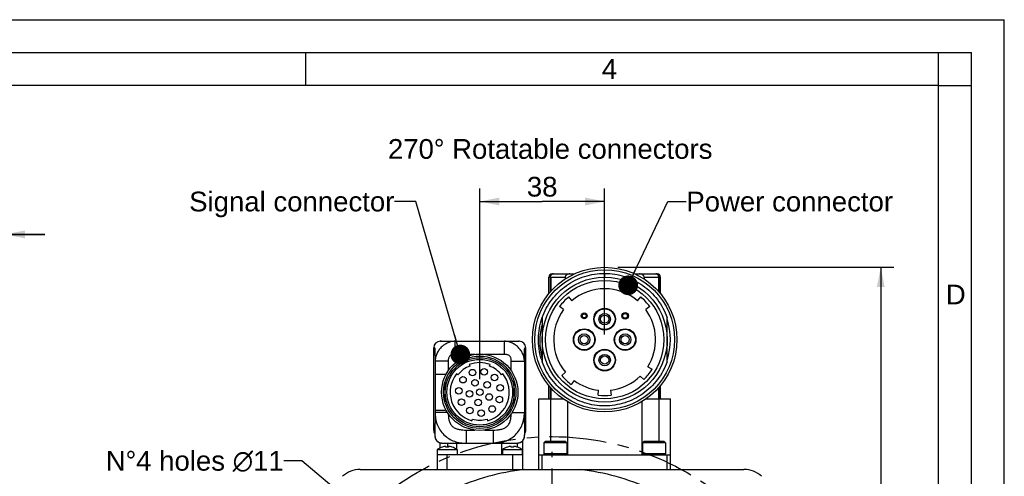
# Model space of a CAD drawing. Header units: millimetres. Extents: x 0 to 420, y 0 to 297.
# Tile 42 of 42: x 270 to 420, y 228 to 297. Entities that reach past the tile are written whole.
import ezdxf

# ---------------------------------------------------------------- set-up
doc = ezdxf.new("R2010")
doc.units = ezdxf.units.MM
doc.header["$LTSCALE"] = 23.1
doc.linetypes.add('CENTER', pattern=[0.6, 0.375, -0.075, 0.075, -0.075])
doc.layers.get('0').update_dxf_attribs({"linetype": 'CONTINUOUS'})
for name, color, linetype in [('AXIS', 7, 'CONTINUOUS'), ('COMPONENTS', 7, 'CONTINUOUS'), ('DETAIL', 7, 'CONTINUOUS'), ('DIMENSION', 7, 'CONTINUOUS')]:
    doc.layers.add(name, color=color, linetype=linetype)
doc.styles.get("Standard").update_dxf_attribs({"font": 'arial.ttf'})
doc.styles.add('TEXTSTYLE_2', font='arial.ttf')
doc.dimstyles.new('DIMSTYLE_5', dxfattribs={"dimtxt": 3, "dimasz": 3, "dimexe": 0.18, "dimexo": 0.0625, "dimgap": 0.09, "dimtad": 1, "dimdec": 3, "dimlfac": 2, "dimdsep": 46, "dimtxsty": 'STANDARD', "dimblk": '_FILLED', "dimblk1": '_FILLED', "dimblk2": '_FILLED', "dimcen": 0.09, "dimadec": 0, "dimazin": 0, "dimtp": 0.3, "dimtm": 0.3, "dimtfac": 1, "dimtdec": 3, "dimtofl": 0, "dimtmove": 0, "dimatfit": 3, "dimldrblk": '_FILLED', "dimfxl": 1, "dimtolj": 1, "dimarcsym": 0})
doc.dimstyles.new('DIMSTYLE_6', dxfattribs={"dimtxt": 3, "dimasz": 3, "dimexe": 0.18, "dimexo": 0.0625, "dimgap": 0.09, "dimtad": 1, "dimdec": 3, "dimlfac": 2, "dimdsep": 46, "dimtxsty": 'STANDARD', "dimblk": '_FILLED', "dimblk1": '_FILLED', "dimblk2": '_FILLED', "dimcen": 0.09, "dimadec": 0, "dimazin": 0, "dimtp": 0.5, "dimtm": 0.5, "dimtfac": 1, "dimtdec": 3, "dimtofl": 0, "dimtmove": 0, "dimatfit": 3, "dimldrblk": '_FILLED', "dimfxl": 1, "dimtolj": 1, "dimarcsym": 0})
doc.dimstyles.get("Standard").update_dxf_attribs({"dimtxt": 3, "dimasz": 3, "dimexe": 0.18, "dimexo": 0.0625, "dimgap": 0.09, "dimtad": 1, "dimdec": 3, "dimdsep": 46, "dimtxsty": 'STANDARD', "dimblk": '_FILLED', "dimblk1": '_FILLED', "dimblk2": '_FILLED', "dimcen": 0.09, "dimadec": 0, "dimazin": 0, "dimtol": 1, "dimtp": 0.001, "dimtm": 0.001, "dimtfac": 1, "dimtdec": 3, "dimtofl": 0, "dimtmove": 0, "dimatfit": 3, "dimldrblk": '_FILLED', "dimfxl": 1, "dimtolj": 1, "dimarcsym": 0})

# ---------------------------------------------------------------- blocks, each defined once
blk = doc.blocks.new('_FILLED')
at = {"color": 0, "linetype": 'BYBLOCK'}
blk.add_solid([(0, 0), (-1, 0.2), (-1, -0.2)], dxfattribs=at)
blk = doc.blocks.new('*D11')
at = {"layer": 'DIMENSION', "color": 2, "linetype": 'CONTINUOUS'}
for p, q in [((340.21, 242.35), (340.21, 271.35)), ((359.21, 249.14), (359.21, 271.35)), ((340.21, 269.35), (349.71, 269.35)), ((359.21, 269.35), (349.71, 269.35))]:
    blk.add_line(p, q, dxfattribs=at)
at = {"layer": 'DIMENSION', "color": 2, "linetype": 'CONTINUOUS', "xscale": 3, "yscale": 3, "zscale": 3, "rotation": 180}
blk.add_blockref('_FILLED', (340.21, 269.35), dxfattribs=at)
at = {"layer": 'DIMENSION', "color": 2, "linetype": 'CONTINUOUS', "xscale": 3, "yscale": 3, "zscale": 3}
blk.add_blockref('_FILLED', (359.21, 269.35), dxfattribs=at)
at = {"layer": 'DIMENSION', "color": 2, "linetype": 'CONTINUOUS', "insert": (349.71, 273.1), "char_height": 3, "width": 4.6617, "attachment_point": 2, "line_spacing_factor": 0.9}
blk.add_mtext('38', dxfattribs=at)
blk = doc.blocks.new('*D12')
at = {"layer": 'DIMENSION', "color": 2, "linetype": 'CONTINUOUS'}
for p, q in [((361.21, 259.35), (403.21, 259.35)), ((401.21, 259.35), (401.21, 207.72)), ((401.21, 156.1), (401.21, 207.72)), ((382.4, 156.1), (403.21, 156.1))]:
    blk.add_line(p, q, dxfattribs=at)
at = {"layer": 'DIMENSION', "color": 2, "linetype": 'CONTINUOUS', "xscale": 3, "yscale": 3, "zscale": 3}
for p, rotation in [((401.21, 259.35), 90), ((401.21, 156.1), 270)]:
    blk.add_blockref('_FILLED', p, dxfattribs=dict(at, rotation=rotation))
at = {"layer": 'DIMENSION', "color": 2, "linetype": 'CONTINUOUS', "insert": (397.46, 207.72), "char_height": 3, "width": 10.4833, "attachment_point": 2, "rotation": 90, "line_spacing_factor": 0.9}
blk.add_mtext('206.5', dxfattribs=at)
blk = doc.blocks.new('_DOT')
at = {"color": 0, "linetype": 'BYBLOCK'}
blk.add_line((-0.2, 0), (-1, 0), dxfattribs=at)
at = {"color": 0, "linetype": 'BYBLOCK', "const_width": 0.2}
blk.add_lwpolyline([(-0.1, 0, 1), (0.1, 0, 1)], format="xyb", close=True, dxfattribs=at)
blk = doc.blocks.new('*D13')
at = {"layer": 'DIMENSION', "color": 2, "linetype": 'CONTINUOUS'}
for p, q in [((250.94, 242.61), (250.94, 266.35)), ((268.04, 194.35), (268.04, 266.35)), ((250.94, 264.35), (244.94, 264.35)), ((244.94, 264.35), (259.49, 264.35)), ((274.04, 264.35), (259.49, 264.35)), ((268.04, 264.35), (274.04, 264.35))]:
    blk.add_line(p, q, dxfattribs=at)
at = {"layer": 'DIMENSION', "color": 2, "linetype": 'CONTINUOUS', "xscale": 3, "yscale": 3, "zscale": 3}
blk.add_blockref('_DOT', (250.94, 264.35), dxfattribs=at)
at = {"layer": 'DIMENSION', "color": 2, "linetype": 'CONTINUOUS', "xscale": 3, "yscale": 3, "zscale": 3, "rotation": 180}
blk.add_blockref('_FILLED', (268.04, 264.35), dxfattribs=at)
at = {"layer": 'DIMENSION', "color": 2, "linetype": 'CONTINUOUS', "insert": (259.49, 268.1), "char_height": 3, "width": 8.1524, "attachment_point": 2, "line_spacing_factor": 0.9}
blk.add_mtext('34.2', dxfattribs=at)

msp = doc.modelspace()

# ---------------------------------------------------------------- linework, layer by layer
at = {"color": 2, "linetype": 'CONTINUOUS'}
for p, q in [((0, 297), (420, 297)), ((420, 0), (420, 297)), ((20, 292), (415, 292)), ((313.75, 287), (313.75, 292)), ((410.00692, 286.94178), (410.00692, 291.94178)), ((415, 5), (415, 292)), ((409.97544, 287.00525), (414.97544, 287.00525))]:
    msp.add_line(p, q, dxfattribs=at)
at = {"color": 7, "linetype": 'CONTINUOUS'}
for p, q in [((410, 287), (25, 287)), ((410, 10), (410, 287))]:
    msp.add_line(p, q, dxfattribs=at)
at = {"layer": 'AXIS', "color": 2, "linetype": 'CENTER'}
msp.add_line((351.2125, 192.34509), (351.2125, 231.28146), dxfattribs=at)
msp.add_circle((351.2125, 192.34509), 41.25, dxfattribs=at)
at = {"layer": 'COMPONENTS', "color": 7, "linetype": 'CONTINUOUS'}
for p, q in [((350.7125, 255.32632), (350.7125, 257.84509)), ((351.21264, 258.34509), (354.63709, 258.34509)), ((353.2125, 257.84509), (353.2125, 257.55946)), ((359.20873, 258.42138), (359.2125, 257.84509)), ((363.78791, 258.34509), (367.21237, 258.34509)), ((365.2125, 257.84509), (365.2125, 257.55946)), ((367.7125, 255.32632), (367.7125, 257.84509)), ((353.72863, 254.83948), (354.2125, 254.26645)), ((364.2125, 254.26645), (364.69637, 254.83948)), ((352.96732, 252.93423), (352.36295, 253.37835)), ((366.06205, 253.37835), (365.45768, 252.93423)), ((349.7125, 251.7037), (349.7125, 244.9862)), ((368.7125, 244.98698), (368.7125, 251.70392)), ((334.2125, 248.09509), (334.35118, 248.09509)), ((334.3758, 248.09522), (334.32193, 248.09436)), ((334.34398, 248.09459), (334.32907, 248.094)), ((334.34795, 248.09509), (334.33412, 248.09509)), ((334.35383, 248.09488), (334.34398, 248.09459)), ((334.35711, 248.09509), (346.2125, 248.09509)), ((334.42034, 248.09508), (334.40687, 248.09501)), ((346.05685, 248.09509), (346.04143, 248.09524)), ((346.06604, 248.09491), (346.05685, 248.09509)), ((346.07215, 248.0951), (346.06498, 248.09515)), ((346.07452, 248.09468), (346.06604, 248.09491)), ((346.07942, 248.09499), (346.07215, 248.0951)), ((346.08319, 248.09439), (346.07452, 248.09468)), ((346.08678, 248.09483), (346.07942, 248.09499)), ((346.08337, 248.09438), (346.08273, 248.09441)), ((346.09407, 248.09462), (346.08678, 248.09483)), ((346.10103, 248.09437), (346.09407, 248.09462)), ((346.10711, 248.09411), (346.10103, 248.09437)), ((333.2125, 234.59509), (333.2125, 247.09509)), ((347.2125, 234.59509), (347.2125, 247.09509)), ((338.62554, 244.55597), (338.7137, 244.32203)), ((341.7113, 244.32203), (341.79946, 244.55597)), ((365.7782, 244.22756), (366.4136, 243.82909)), ((336.89335, 242.99947), (336.69811, 243.15561)), ((343.72689, 243.15561), (343.53165, 242.99947)), ((352.68404, 242.90182), (353.26008, 243.38211)), ((365.15905, 242.27149), (364.63435, 242.8074)), ((334.9625, 238.70573), (334.9625, 241.98445)), ((345.4625, 238.70573), (345.4625, 241.98445)), ((350.7125, 239.34509), (350.7125, 241.36386)), ((354.5845, 242.12865), (354.13663, 241.52706)), ((367.7125, 239.34509), (367.7125, 241.36386)), ((358.2125, 239.90412), (358.30073, 240.64891)), ((360.12426, 240.64891), (360.2125, 239.90412)), ((349.2125, 228.59509), (349.2125, 239.34509)), ((349.2125, 239.34509), (352.891, 239.34509)), ((350.95962, 239.34509), (350.95962, 232.84509)), ((353.56538, 238.90869), (353.56538, 230.84509)), ((364.85962, 238.90869), (364.85962, 230.84509)), ((365.534, 239.34509), (369.2125, 239.34509)), ((367.46538, 239.34509), (367.46538, 232.84509)), ((369.2125, 228.59509), (369.2125, 239.34509)), ((339.02128, 236.00562), (339.08746, 236.2467)), ((341.33754, 236.2467), (341.40372, 236.00562)), ((333.37707, 234.58506), (333.37712, 234.59509)), ((333.37707, 234.58506), (333.37707, 233.96346)), ((347.04788, 234.59509), (347.04793, 234.58506)), ((347.04793, 233.96346), (347.04793, 234.58506)), ((334.2125, 231.89761), (334.2125, 232.65214)), ((334.77695, 232.59509), (345.64743, 232.59509)), ((335.3432, 232.01105), (335.3432, 232.59509)), ((336.70679, 231.68232), (336.70679, 232.59509)), ((343.56274, 230.84509), (343.56274, 232.59509)), ((345.97984, 231.98662), (345.97984, 232.61247)), ((346.72273, 232.91885), (346.72273, 230.84509)), ((349.9625, 232.64509), (350.1625, 232.84509)), ((349.9625, 232.64509), (349.9625, 230.96259)), ((353.4625, 232.64509), (349.9625, 232.64509)), ((353.2625, 232.84509), (350.1625, 232.84509)), ((353.4625, 232.64509), (353.2625, 232.84509)), ((353.4625, 232.64509), (353.4625, 230.96259)), ((364.9625, 232.64509), (365.1625, 232.84509)), ((364.9625, 232.64509), (364.9625, 230.96259)), ((368.4625, 232.64509), (364.9625, 232.64509)), ((368.2625, 232.84509), (365.1625, 232.84509)), ((368.4625, 232.64509), (368.2625, 232.84509)), ((368.4625, 232.64509), (368.4625, 230.96259)), ((333.7125, 230.84509), (333.7125, 228.59509)), ((346.72273, 230.84509), (333.7125, 230.84509)), ((333.76209, 231.64509), (333.76209, 230.84509)), ((333.76209, 231.64509), (336.76209, 231.64509)), ((334.52891, 232.00633), (334.52639, 232.01229)), ((335.0788, 232.00633), (335.06851, 232.10351)), ((335.45567, 232.10351), (335.44538, 232.00633)), ((335.99779, 232.01229), (335.99527, 232.00633)), ((336.76209, 231.64509), (336.76209, 230.84509)), ((343.66209, 231.64509), (343.66209, 230.84509)), ((343.66209, 231.64509), (346.66209, 231.64509)), ((344.42891, 232.00633), (344.42639, 232.01229)), ((344.9788, 232.00633), (344.96851, 232.10351)), ((345.35567, 232.10351), (345.34538, 232.00633)), ((345.89779, 232.01229), (345.89527, 232.00633)), ((346.66209, 231.64509), (346.66209, 230.84509)), ((346.7125, 230.84509), (346.7125, 228.59509)), ((349.2125, 230.84509), (369.2125, 230.84509)), ((349.7125, 228.59509), (349.7125, 230.84509)), ((368.7125, 228.59509), (368.7125, 230.84509)), ((322.02025, 228.59509), (380.40475, 228.59509))]:
    msp.add_line(p, q, dxfattribs=at)
at = {"layer": 'COMPONENTS', "color": 9, "linetype": 'CONTINUOUS'}
for p, q in [((350.91851, 257.84509), (350.7125, 257.84509)), ((350.91851, 257.84509), (350.91851, 255.56426)), ((351.01935, 257.84509), (351.01935, 255.6801)), ((351.01935, 257.84509), (353.2125, 257.84509)), ((365.2125, 257.84509), (367.40565, 257.84509)), ((367.40565, 257.84509), (367.40565, 255.6801)), ((367.50649, 257.84509), (367.50649, 255.56426)), ((367.7125, 257.84509), (367.50649, 257.84509)), ((336.45439, 246.09509), (336.45439, 248.09509)), ((343.97061, 246.09509), (343.97061, 248.09509)), ((333.2125, 247.09509), (333.21391, 247.09509)), ((333.21391, 234.59509), (333.21391, 247.09509)), ((339.46774, 246.09509), (336.45439, 246.09509)), ((343.97061, 246.09509), (340.95726, 246.09509)), ((347.21108, 234.59509), (347.21108, 247.09509)), ((347.21108, 247.09509), (347.2125, 247.09509)), ((333.42308, 245.09165), (333.42308, 243.04835)), ((335.42268, 245.09153), (333.42308, 245.09153)), ((335.42268, 245.09153), (335.42268, 243.6122)), ((345.00232, 243.6122), (345.00232, 245.09153)), ((345.00232, 245.09153), (347.00192, 245.09153)), ((347.00192, 245.09169), (347.00192, 237.26424)), ((335.08308, 243.04835), (333.42308, 243.04835)), ((350.91851, 241.12592), (350.91851, 239.34509)), ((367.50649, 241.12592), (367.50649, 239.34509)), ((351.01935, 241.01008), (351.01935, 239.34509)), ((367.40565, 241.01008), (367.40565, 239.34509)), ((333.42308, 237.26422), (333.37712, 233.96346)), ((333.42308, 237.64183), (333.42308, 237.26422)), ((333.42308, 237.64183), (335.08308, 237.64183)), ((335.30069, 237.26429), (333.42308, 237.26429)), ((345.12431, 237.26429), (347.00192, 237.26429)), ((347.04788, 233.96346), (347.00192, 237.26424)), ((333.2125, 234.59509), (333.37712, 234.59509)), ((333.37707, 233.96346), (333.37712, 233.96346)), ((333.37712, 234.59509), (333.37712, 234.58506)), ((338.17229, 234.59509), (338.17229, 232.59509)), ((338.17229, 234.59509), (339.46774, 234.59509)), ((340.95726, 234.59509), (342.25271, 234.59509)), ((342.25271, 234.59509), (342.25271, 232.59509)), ((347.04793, 234.58506), (347.04788, 234.59509)), ((347.04788, 234.59509), (347.2125, 234.59509)), ((347.04793, 233.96346), (347.04788, 233.96346)), ((335.2125, 230.84509), (335.2125, 228.59509)), ((345.2125, 230.84509), (345.2125, 228.59509)), ((353.4625, 230.96259), (349.9625, 230.96259)), ((368.4625, 230.96259), (364.9625, 230.96259))]:
    msp.add_line(p, q, dxfattribs=at)
at = {"layer": 'COMPONENTS', "color": 7, "linetype": 'CONTINUOUS'}
for points in [[(334.32193, 248.09436), (334.28564, 248.09226), (334.26324, 248.09028), (334.2468, 248.08851), (334.23628, 248.08724)], [(346.11361, 248.0938), (346.11299, 248.09383), (346.10711, 248.09411)], [(333.37707, 233.96346), (333.37759, 233.90241), (333.3814, 233.79267), (333.38918, 233.6868), (333.40122, 233.58523), (333.41786, 233.48778), (333.4397, 233.39369), (333.467, 233.30363), (333.50014, 233.21804), (333.54021, 233.13571), (333.58714, 233.05794), (333.64058, 232.98599), (333.70184, 232.91906), (333.76992, 232.85826), (333.84339, 232.80473), (333.92303, 232.75789), (334.00796, 232.71778), (334.09662, 232.68449), (334.18965, 232.65724), (334.28683, 232.63555), (334.38743, 232.61904), (334.4918, 232.60716), (334.6, 232.59949), (334.7118, 232.59567), (334.77693, 232.59509)], [(345.64744, 232.59509), (345.70887, 232.5956), (345.82068, 232.59927), (345.9289, 232.60677), (346.03331, 232.61845), (346.13396, 232.63475), (346.2312, 232.65618), (346.32434, 232.68315), (346.4131, 232.71613), (346.4982, 232.75593), (346.57806, 232.80243), (346.65178, 232.85557), (346.72014, 232.91604), (346.78171, 232.98272), (346.83553, 233.05446), (346.88281, 233.13201), (346.92313, 233.21413), (346.95658, 233.29964), (346.98419, 233.38955), (347.00627, 233.48357), (347.02315, 233.58097), (347.0354, 233.6825), (347.04336, 233.78835), (347.04733, 233.89809), (347.04793, 233.96346)]]:
    msp.add_lwpolyline(points, dxfattribs=at)
for centre, radius in [((359.2125, 248.34509), 11), ((359.2125, 248.34509), 10.625), ((359.2125, 248.34509), 9.5), ((359.2125, 248.34509), 9), ((359.2125, 251.45636), 1.65), ((356.10123, 251.95636), 0.45), ((359.2125, 251.45636), 1.575), ((359.2125, 251.45636), 0.875), ((362.32377, 251.95636), 0.5), ((356.10123, 248.34509), 1.65), ((356.10123, 248.34509), 1.575), ((356.10123, 248.34509), 0.875), ((362.32377, 248.34509), 1.65), ((362.32377, 248.34509), 1.575), ((362.32377, 248.34509), 0.875), ((340.2125, 240.34509), 5.8), ((340.2125, 240.34509), 5.5), ((359.2125, 245.23382), 1.65), ((359.2125, 245.23382), 1.575), ((359.2125, 245.23382), 0.875), ((340.2125, 240.34509), 5.25), ((340.2125, 240.34509), 5), ((337.66519, 242.25198), 0.5), ((339.10051, 243.32644), 0.5), ((340.88888, 243.45435), 0.5), ((342.4625, 242.59509), 0.5), ((339.4902, 241.76267), 0.5), ((341.3375, 241.47009), 0.5), ((343.32176, 241.02147), 0.5), ((337.03863, 240.57209), 0.5), ((338.6411, 240.0962), 0.5), ((340.2125, 240.34509), 0.5), ((341.63008, 239.62279), 0.5), ((343.19385, 239.2331), 0.5), ((337.41974, 238.82013), 0.5), ((339.96361, 238.77369), 0.5), ((342.11939, 237.79778), 0.5), ((338.68754, 237.55233), 0.5), ((340.4395, 237.17122), 0.5)]:
    msp.add_circle(centre, radius, dxfattribs=at)
at = {"layer": 'COMPONENTS', "color": 9, "linetype": 'CONTINUOUS'}
for centre, radius in [((356.10123, 251.95636), 0.3), ((359.2125, 251.45636), 0.625), ((362.32377, 251.95636), 0.35), ((356.10123, 248.34509), 0.625), ((362.32377, 248.34509), 0.625), ((359.2125, 245.23382), 0.625)]:
    msp.add_circle(centre, radius, dxfattribs=at)
at = {"layer": 'COMPONENTS', "color": 7, "linetype": 'CONTINUOUS'}
for centre, radius, start, end in [((351.2125, 257.84509), 0.5, 90, 180), ((351.44263, 257.8794), 0.46586, 104.2159053, 118.2801558), ((351.44139, 257.88344), 0.46165, 90.0696158, 104.1905319), ((366.98361, 257.88344), 0.46165, 75.8094681, 89.9303842), ((367.2125, 257.84509), 0.5, 0, 90), ((359.2125, 248.34509), 7.75, 49.8222305, 130.1777695), ((359.2125, 248.34509), 8.5, 130.1777695, 143.6904236), ((359.2125, 248.34509), 8.5, 36.3095764, 49.8222305), ((359.24648, 248.3326), 10.1123, 160.5259472, 161.1490692), ((359.2125, 248.34509), 7.75, 143.6904236, 219.8205223), ((359.2125, 248.34509), 7.75, 327.9071078, 36.3095764), ((359.21979, 248.11332), 9.86971, 164.4248465, 195.5751535), ((359.2125, 248.34509), 10, 341.8541654, 18.1458346), ((359.19466, 248.11535), 9.59254, 352.8448247, 7.1551753), ((334.2125, 247.09509), 1, 90, 180), ((346.2125, 247.09509), 1, 0, 90), ((340.2125, 240.34509), 4.25, 110.65, 141.35), ((340.2125, 240.34509), 4.5, 69.35, 110.65), ((340.2125, 240.34509), 4.25, 38.65, 69.35), ((359.25065, 248.35748), 10.11619, 196.8773418, 199.4075857), ((340.2125, 240.34509), 4.5, 141.35, 254.65), ((340.2125, 240.34509), 4.5, 285.35, 38.65), ((359.2125, 248.34509), 8.5, 219.8205223, 233.3331763), ((359.2125, 248.34509), 7.75, 276.756327, 314.3944538), ((359.2125, 248.34509), 8.5, 314.3944538, 327.9071078), ((359.2125, 248.34509), 7.75, 233.3331763, 263.243673), ((359.2125, 248.34509), 8.5, 263.243673, 276.756327), ((340.2125, 240.34509), 4.25, 254.65, 285.35), ((334.2125, 234.59509), 1, 180, 213.2635392), ((346.2125, 234.59509), 1, 326.7364608, 360), ((335.26209, 229.50198), 2.6159, 106.3343251, 124.9888075), ((335.26198, 229.48261), 2.62803, 94.2219722, 106.1971165), ((335.26209, 229.18849), 2.82379, 86.2782799, 93.7217201), ((335.26229, 229.48314), 2.62749, 73.8016569, 85.7792544), ((335.26209, 229.50198), 2.6159, 55.0111925, 73.6656749), ((345.16209, 229.50198), 2.6159, 106.3343251, 124.9888075), ((345.16198, 229.48261), 2.62803, 94.2219722, 106.1971165), ((345.16209, 229.18849), 2.82379, 86.2782799, 93.7217201), ((345.16229, 229.48314), 2.62749, 73.8016569, 85.7792544), ((345.16209, 229.50198), 2.6159, 55.0111925, 73.6656749), ((350.08, 230.96259), 0.1175, 180, 270), ((353.345, 230.96259), 0.1175, 270, 360), ((365.08, 230.96259), 0.1175, 180, 270), ((368.345, 230.96259), 0.1175, 270, 360), ((322.02025, 224.59509), 4, 90, 132.1509554), ((351.2125, 192.34509), 36.5, 96.7097973, 114.3231919), ((351.2125, 192.34509), 36.5, 65.6768081, 83.2902027), ((380.40475, 224.59509), 4, 47.8490446, 90)]:
    msp.add_arc(centre, radius, start, end, dxfattribs=at)
at = {"layer": 'COMPONENTS', "color": 9, "linetype": 'CONTINUOUS'}
for centre, radius, start, end in [((334.21382, 247.0952), 0.9999, 90.0062159, 180.0061758), ((346.21118, 247.0952), 0.9999, 359.9938242, 89.9937841), ((334.21389, 234.59505), 0.99997, 179.9975414, 213.1142352), ((346.21111, 234.59505), 0.99997, 326.8857648, 0.0024586)]:
    msp.add_arc(centre, radius, start, end, dxfattribs=at)
at = {"layer": 'COMPONENTS', "color": 7, "linetype": 'CONTINUOUS'}
for points, knots in [([(349.7125, 251.7037), (350.05544, 252.67413), (351.04846, 254.52108), (353.30112, 256.7016), (356.10724, 258.09987), (358.17948, 258.42108), (359.20873, 258.42138)], [0, 0, 0, 0, 0.249998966, 0.499998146, 0.74999914, 1, 1, 1, 1]), ([(350.91851, 257.84509), (350.92204, 257.85114), (350.93706, 257.87586), (350.95389, 257.89948), (350.96743, 257.91672)], [0, 0, 0, 0, 0.241962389, 1, 1, 1, 1]), ([(350.96743, 257.91672), (350.97815, 257.99413), (351.03488, 258.14479), (351.15447, 258.25336), (351.22191, 258.28966)], [0, 0, 0, 0, 0.505051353, 1, 1, 1, 1]), ([(350.96743, 257.91672), (350.97139, 257.91073), (350.98791, 257.88629), (351.00551, 257.86259), (351.01935, 257.84509)], [0, 0, 0, 0, 0.2435585, 1, 1, 1, 1]), ([(353.93331, 258.34509), (353.85655, 258.34509), (353.70252, 258.3271), (353.51956, 258.25918), (353.388, 258.17333), (353.2993, 258.08802), (353.23091, 257.97805), (353.2125, 257.88993), (353.2125, 257.84509)], [0, 0, 0, 0, 0.239474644, 0.47903986, 0.601390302, 0.727522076, 0.860087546, 1, 1, 1, 1]), ([(359.20873, 258.42138), (359.72519, 258.42138), (360.76005, 258.34194), (362.77469, 257.86982), (365.12157, 256.70513), (367.00246, 254.88131), (368.12005, 253.13988), (368.54032, 252.19083), (368.7125, 251.70392)], [0, 0, 0, 0, 0.125187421, 0.250368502, 0.500000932, 0.749629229, 0.874813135, 1, 1, 1, 1]), ([(365.2125, 257.84509), (365.2125, 257.88993), (365.19409, 257.97805), (365.1257, 258.08801), (365.037, 258.17332), (364.90544, 258.25918), (364.72248, 258.3271), (364.56845, 258.34509), (364.49169, 258.34509)], [0, 0, 0, 0, 0.139906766, 0.272473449, 0.398609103, 0.520959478, 0.760524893, 1, 1, 1, 1]), ([(367.45757, 257.91672), (367.44427, 258.01275), (367.36259, 258.19946), (367.18841, 258.30786), (367.09678, 258.331)], [0, 0, 0, 0, 0.506363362, 1, 1, 1, 1]), ([(367.40565, 257.84509), (367.41034, 257.85102), (367.42839, 257.87435), (367.44549, 257.89842), (367.45757, 257.91672)], [0, 0, 0, 0, 0.256455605, 1, 1, 1, 1]), ([(367.45757, 257.91672), (367.46218, 257.91085), (367.47968, 257.88781), (367.49569, 257.86363), (367.50649, 257.84509)], [0, 0, 0, 0, 0.25832007, 1, 1, 1, 1]), ([(349.57018, 245.42051), (349.41837, 245.92092), (349.19205, 246.94718), (349.09769, 248.51928), (349.24616, 250.08719), (349.50761, 251.10507), (349.67658, 251.59996)], [0, 0, 0, 0, 0.249998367, 0.499998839, 0.75000144, 1, 1, 1, 1]), ([(368.7125, 244.98698), (368.54037, 244.5002), (368.12088, 243.55135), (367.28087, 242.24302), (366.25031, 241.07838), (365.05342, 240.0857), (363.71824, 239.28801), (361.80082, 238.51087), (359.212, 238.10814), (356.11234, 238.5893), (353.30235, 239.98722), (351.0492, 242.168), (350.0557, 244.01551), (349.7125, 244.9862)], [0, 0, 0, 0, 0.062616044, 0.125231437, 0.187847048, 0.2504634, 0.313077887, 0.37569457, 0.500555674, 0.625416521, 0.750277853, 0.875138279, 1, 1, 1, 1])]:
    msp.add_open_spline(points, degree=3, knots=knots, dxfattribs=at)
at = {"layer": 'COMPONENTS', "color": 9, "linetype": 'CONTINUOUS'}
for points, knots in [([(336.45439, 248.09509), (336.27188, 248.0951), (335.89829, 248.05775), (335.35125, 247.87777), (334.83022, 247.5821), (334.35759, 247.18746), (333.95862, 246.717), (333.65628, 246.19659), (333.46811, 245.64937), (333.42514, 245.27458), (333.42308, 245.0916)], [0, 0, 0, 0, 0.117035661, 0.238680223, 0.366633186, 0.498920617, 0.631515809, 0.760226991, 0.882655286, 1, 1, 1, 1]), ([(347.00192, 245.09161), (346.99986, 245.27461), (346.95687, 245.64942), (346.7687, 246.19665), (346.46637, 246.71707), (346.06736, 247.18747), (345.59479, 247.58212), (345.07376, 247.87782), (344.5267, 248.05773), (344.15311, 248.09507), (343.9706, 248.09509)], [0, 0, 0, 0, 0.117352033, 0.239785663, 0.368493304, 0.501084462, 0.633365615, 0.761312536, 0.882970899, 1, 1, 1, 1]), ([(333.21391, 247.09509), (333.22325, 247.09509), (333.24192, 247.09509), (333.26993, 247.09509), (333.29794, 247.09509), (333.32127, 247.09508), (333.33762, 247.0951), (333.34694, 247.09506), (333.35397, 247.09518), (333.35914, 247.09485), (333.36288, 247.09537), (333.36523, 247.09346), (333.36659, 247.08862), (333.36823, 247.08087), (333.36986, 247.06967), (333.37242, 247.04849), (333.37523, 247.01431), (333.37852, 246.9645), (333.38309, 246.8771), (333.38838, 246.7453), (333.39413, 246.56433), (333.39961, 246.35756), (333.40481, 246.13041), (333.40975, 245.88713), (333.41612, 245.53913), (333.42037, 245.27256), (333.42308, 245.09165)], [0, 0, 0, 0, 0.012997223, 0.025994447, 0.03899167, 0.051988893, 0.058487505, 0.06173681, 0.064986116, 0.068235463, 0.069047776, 0.070036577, 0.072077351, 0.075886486, 0.081158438, 0.087779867, 0.10560645, 0.128881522, 0.157277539, 0.227450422, 0.312517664, 0.409345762, 0.51542935, 0.628837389, 0.748105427, 1, 1, 1, 1]), ([(336.45439, 246.09509), (336.38454, 246.09508), (336.24473, 246.09045), (336.03671, 246.06107), (335.83601, 245.99618), (335.65861, 245.8787), (335.53149, 245.7077), (335.46008, 245.50887), (335.42778, 245.3012), (335.42268, 245.16138), (335.42268, 245.09153)], [0, 0, 0, 0, 0.125133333, 0.250250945, 0.375255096, 0.500051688, 0.624806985, 0.749779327, 0.874876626, 1, 1, 1, 1]), ([(345.00232, 245.09153), (345.00232, 245.16139), (344.99722, 245.30121), (344.96492, 245.50888), (344.8935, 245.70771), (344.76639, 245.87871), (344.58898, 245.99618), (344.38829, 246.06107), (344.18027, 246.09044), (344.04046, 246.0951), (343.97061, 246.09509)], [0, 0, 0, 0, 0.125128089, 0.250230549, 0.375197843, 0.499951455, 0.624744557, 0.749747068, 0.874864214, 1, 1, 1, 1]), ([(347.00192, 245.09169), (347.00463, 245.27259), (347.00888, 245.53915), (347.01525, 245.88715), (347.02018, 246.13042), (347.02539, 246.35757), (347.03087, 246.56435), (347.03662, 246.74531), (347.04191, 246.87711), (347.04648, 246.96451), (347.04977, 247.01431), (347.05257, 247.04847), (347.05515, 247.06967), (347.05676, 247.08087), (347.05839, 247.08862), (347.0598, 247.09339), (347.06211, 247.0953), (347.06466, 247.09504), (347.06754, 247.09508), (347.07222, 247.0951), (347.07805, 247.09509), (347.08739, 247.09509), (347.10372, 247.09509), (347.12706, 247.09509), (347.15507, 247.09509), (347.18308, 247.09509), (347.20175, 247.09509), (347.21108, 247.09509)], [0, 0, 0, 0, 0.251898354, 0.371171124, 0.484583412, 0.590670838, 0.687502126, 0.772571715, 0.842744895, 0.871147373, 0.894416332, 0.912235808, 0.918847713, 0.924169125, 0.927939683, 0.92995191, 0.930948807, 0.931761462, 0.933386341, 0.935011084, 0.938260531, 0.941509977, 0.948008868, 0.961006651, 0.974004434, 0.987002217, 1, 1, 1, 1]), ([(333.42308, 243.04835), (333.4231, 242.8229), (333.42382, 241.92181), (333.42572, 241.02073), (333.42572, 240.34509)], [0, 0, 0, 0, 0.250194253, 1, 1, 1, 1]), ([(333.42572, 240.34509), (333.42572, 240.11959), (333.42521, 239.2185), (333.42313, 238.31742), (333.42308, 237.64183)], [0, 0, 0, 0, 0.250249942, 1, 1, 1, 1]), ([(333.42308, 237.26424), (333.42482, 236.9576), (333.46753, 236.34265), (333.70544, 235.44061), (334.1398, 234.60003), (334.74965, 233.86257), (335.49777, 233.26752), (336.34521, 232.85166), (337.25017, 232.63128), (337.86517, 232.59509), (338.17225, 232.59509)], [0, 0, 0, 0, 0.123220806, 0.246519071, 0.372200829, 0.500355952, 0.628260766, 0.753481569, 0.876602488, 1, 1, 1, 1]), ([(335.42498, 237.07445), (335.42944, 236.895), (335.45177, 236.53618), (335.54801, 236.00522), (335.71563, 235.5834), (335.92326, 235.28901), (336.11573, 235.09877), (336.3383, 234.94516), (336.66231, 234.7885), (337.09822, 234.66977), (337.63352, 234.60564), (337.99276, 234.59509), (338.17229, 234.59509)], [0, 0, 0, 0, 0.125071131, 0.250067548, 0.374864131, 0.43737661, 0.499890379, 0.562406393, 0.624930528, 0.749863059, 0.874911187, 1, 1, 1, 1]), ([(342.25271, 234.59509), (342.43224, 234.59509), (342.79148, 234.60564), (343.32678, 234.66977), (343.76269, 234.7885), (344.0867, 234.94516), (344.30927, 235.09877), (344.50174, 235.28901), (344.70937, 235.5834), (344.87699, 236.00523), (344.97323, 236.53618), (344.99556, 236.895), (345.00002, 237.07445)], [0, 0, 0, 0, 0.125089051, 0.250137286, 0.375069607, 0.437592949, 0.500108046, 0.562621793, 0.625135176, 0.749932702, 0.874929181, 1, 1, 1, 1]), ([(342.25277, 232.59509), (342.55985, 232.59509), (343.17485, 232.63128), (344.0798, 232.85167), (344.92724, 233.26753), (345.67536, 233.86257), (346.2852, 234.60005), (346.71957, 235.44062), (346.95748, 236.34267), (347.00018, 236.95762), (347.00192, 237.26426)], [0, 0, 0, 0, 0.123397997, 0.24651877, 0.371739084, 0.499642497, 0.627798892, 0.753481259, 0.876779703, 1, 1, 1, 1]), ([(333.37712, 233.96346), (333.3773, 233.86973), (333.38566, 233.6822), (333.43661, 233.40447), (333.5446, 233.1416), (333.71972, 232.91576), (333.95182, 232.74933), (334.21737, 232.64917), (334.49565, 232.60261), (334.68318, 232.59514), (334.77695, 232.59509)], [0, 0, 0, 0, 0.124938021, 0.249685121, 0.37461761, 0.500047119, 0.625410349, 0.750273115, 0.875017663, 1, 1, 1, 1]), ([(345.64743, 232.59509), (345.74124, 232.59513), (345.92888, 232.60256), (346.20733, 232.64908), (346.47304, 232.74925), (346.70523, 232.9157), (346.88039, 233.14154), (346.98835, 233.4044), (347.03933, 233.68214), (347.0477, 233.8697), (347.04788, 233.96346)], [0, 0, 0, 0, 0.125012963, 0.249799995, 0.374699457, 0.500076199, 0.625469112, 0.750342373, 0.875058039, 1, 1, 1, 1])]:
    msp.add_open_spline(points, degree=3, knots=knots, dxfattribs=at)

# ---------------------------------------------------------------- texts
at = {"color": 2, "linetype": 'CONTINUOUS', "char_height": 3, "attachment_point": 1, "line_spacing_factor": 0.9, "style": 'TEXTSTYLE_2'}
for s, insert, width in [('4', (358.78169, 291.00448), 2.330855), ('D', (411.10333, 256.7095), 3.0223048)]:
    msp.add_mtext(s, dxfattribs=dict(at, insert=insert, width=width))
at = {"layer": 'DETAIL', "color": 2, "linetype": 'CONTINUOUS', "char_height": 3, "line_spacing_factor": 0.9}
for s, insert, width, attachment_point in [('270\\Fgdt;{\\Fgdt;~}\\Farial.ttf; Rotatable connectors', (326.24729, 278.84509), 49.732342, 1), ('Signal connector', (327.23066, 270.84509), 31.2379182, 3), ('Power connector', (371.63472, 270.84509), 31.472119, 1), ('N\\Fgdt;{\\Fgdt;~}\\Farial.ttf;4 holes \\Fgdt;{\\Fgdt;n}\\Farial.ttf;11', (310.40352, 231.42078), 28.039048, 3)]:
    msp.add_mtext(s, dxfattribs=dict(at, insert=insert, width=width, attachment_point=attachment_point))

# ---------------------------------------------------------------- dimensions: what is measured, and where the dimension line sits
at = {"layer": 'DIMENSION', "color": 2, "linetype": 'CONTINUOUS'}
dim = msp.add_linear_dim(base=(359.2125, 269.34509), p1=(340.2125, 242.34509), p2=(359.2125, 249.13825), dimstyle='DIMSTYLE_5', dxfattribs=at)
dim.commit()
dim.dimension.update_dxf_attribs({"geometry": '*D11', "text_midpoint": (347.38164, 271.59509), "dimtype": 160})
dim = msp.add_linear_dim(base=(268.04302, 264.34509), p1=(250.94302, 242.60533), p2=(268.04302, 194.34509), dimstyle='DIMSTYLE_5', override={"dimblk1": 'DOT', "dimsah": 1}, dxfattribs=at)
dim.commit()
dim.dimension.update_dxf_attribs({"geometry": '*D13', "text_midpoint": (255.41682, 266.59509), "dimtype": 160})
dim = msp.add_linear_dim(base=(401.2125, 259.34509), p1=(382.40475, 156.09509), p2=(361.2125, 259.34509), angle=90, dimstyle='DIMSTYLE_6', dxfattribs=at)
dim.commit()
dim.dimension.update_dxf_attribs({"geometry": '*D12', "text_midpoint": (401.31114, 203.03408), "dimtype": 160})

# ---------------------------------------------------------------- leaders
at = {"layer": 'DETAIL', "color": 2, "linetype": 'CONTINUOUS'}
for points, override in [([(337.26027, 246.07605), (330.5135, 269.34509), (327.23066, 269.34509)], {"dimtad": 0, "dimldrblk": 'DOT'}), ([(362.78801, 256.60437), (368.80823, 269.34509), (371.63472, 269.34509)], {"dimtad": 0, "dimldrblk": 'DOT'}), ([(320.46765, 223.76607), (313.16619, 229.92078), (310.40352, 229.92078)], {"dimtad": 0})]:
    msp.add_leader(points, dimstyle='STANDARD', override=override, dxfattribs=at)

doc.saveas('drawing.dxf')
